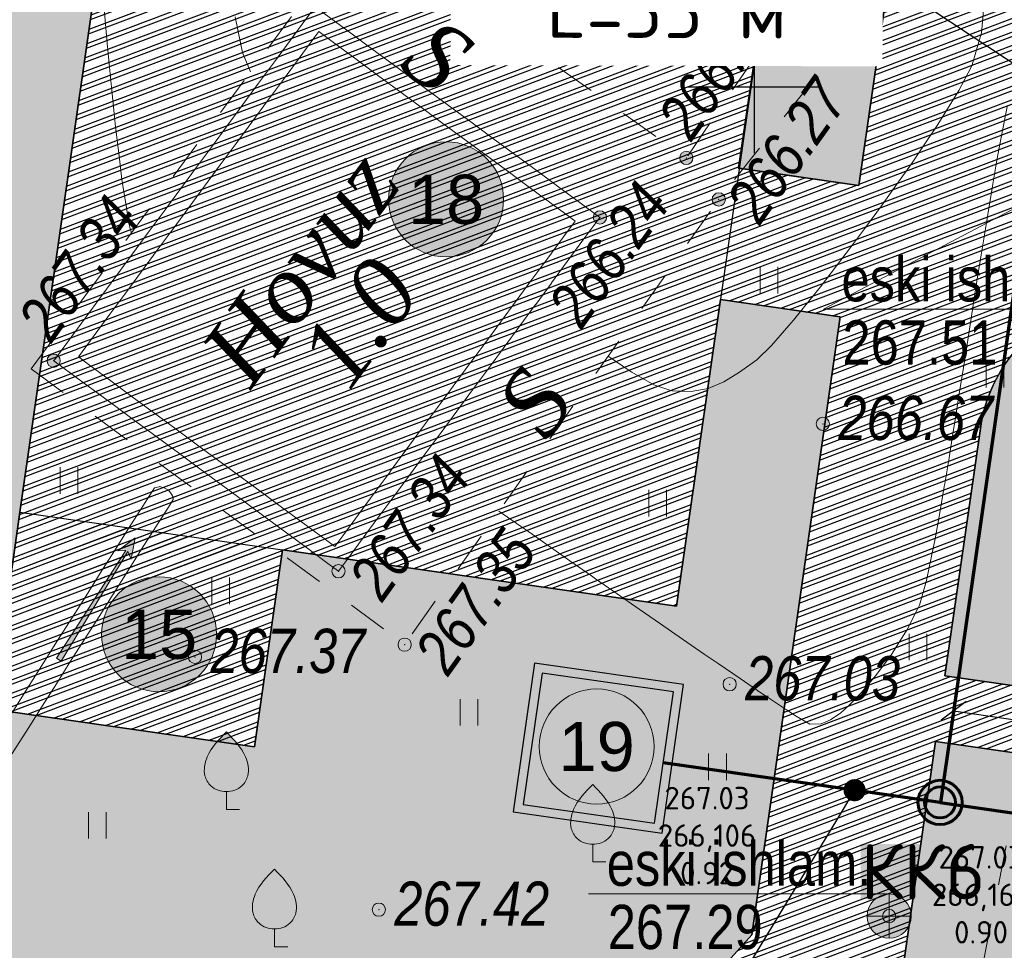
# Model space of a CAD drawing. Header units: inches. Extents: x -416310 to 1286511, y -34262 to 944600.
# Tile 19 of 84: x 90988 to 113256, y 132041 to 153083. Entities that reach past the tile are written whole.
import ezdxf
from ezdxf import colors
from ezdxf.entities.mleader import LeaderData, LeaderLine
from ezdxf.enums import TextEntityAlignment as Align
from ezdxf.math import Vec2, Vec3

# ---------------------------------------------------------------- set-up
doc = ezdxf.new("R2010")
doc.units = ezdxf.units.IN
doc.header["$MEASUREMENT"] = 0
for name, pattern in [('Auto_Street_NotBorder_Line_m1', [3, 1.5, -1.5]), ('Hydro_Coastline_Const_m1', [1, 1, 0]), ('Hydrotech_Dry_Grooves_m1', [1, 1, 0]), ('Relef_Horizontal_Basic_m1', [1, 1, 0])]:
    doc.linetypes.add(name, pattern=pattern)
doc.layers.get('Defpoints').update_dxf_attribs({"color": 4, "lineweight": 30})
for name, color, linetype in [('(001) Сетка', 92, 'Continuous'), ('DECOR_OBJCT_#####_B', 7, 'Continuous'), ('Номер пп.', 7, 'Continuous'), ('Штрих Железобетона', 7, 'Continuous'), ('Штрих Стекло', 7, 'Continuous')]:
    doc.layers.add(name, color=color, linetype=linetype)
for name, color, linetype, lineweight, true_color in [('AUTO#_ROADS_EXIST_L', 7, 'Continuous', 15, 0x000000), ('AUTO#_ROADS_MTRAL_T', 7, 'Continuous', 15, 0x000000), ('COMMN_OBJCT_WELL#_B', 7, 'Continuous', 15, 0x000000), ('GREEN_VGTAT_#####_B', 7, 'Continuous', 15, 0x000000), ('GREEN_VGTAT_SRVEY_B', 7, 'Continuous', 15, 0x000000), ('HYDRO_COAST_#####_T', 7, 'Continuous', 15, 0x000000)]:
    doc.layers.add(name, color=color, linetype=linetype, lineweight=lineweight, true_color=true_color)
for name, color, linetype, true_color in [('COMMN_OBJCT_WELL#_A', 7, 'Continuous', 0x000000), ('HYDRO_CHRTR_#####_B', 7, 'Continuous', 0x000000), ('HYDRO_COAST_#####_L', 7, 'Continuous', 0x000000), ('HYDRO_TECHN_CANAL_L', 7, 'Continuous', 0x000000), ('RELEF_HRZNT_BASIC_L', 7, 'Continuous', 0x000000), ('RELEF_POINT_PICKT_B', 7, 'Continuous', 0x000000), ('RELEF_POINT_PICKT_T', 7, 'Continuous', 0x000000)]:
    doc.layers.add(name, color=color, linetype=linetype, true_color=true_color)
for name, color, linetype, lineweight in [('devor', 7, 'Continuous', 40), ('К1', 104, 'бытовая канализация', 40), ('ПЛАНИРОВКА', 7, 'Continuous', 30), ('Экспликация', 7, 'Continuous', 30)]:
    doc.layers.add(name, color=color, linetype=linetype, lineweight=lineweight)
doc.styles.add('ARIAL', font='arial.ttf')
doc.styles.add('FAYZXON', font='GOTHICB.TTF')
doc.styles.add('GOST', font='isocpeur.ttf')
doc.styles.get("Standard").update_dxf_attribs({"font": 'arial.ttf'})
doc.styles.add('БМ-431 (Times New Roman К)', font='timesi.ttf', dxfattribs={"height": 1})
doc.styles.add('Д-431 (Arial Narrow К)', font='ARIALNI.TTF', dxfattribs={"height": 1})
doc.styles.add('Р-131 (Arial Narrow)', font='ARIALN.TTF', dxfattribs={"height": 1})
doc.styles.add('Юлия', font='times.ttf')
doc.linetypes.add('бытовая канализация', pattern='A,5,-0.5,["К1",Standard,S=0.7,R=0,X=0,Y=-0.35],-2', length=7.5)
doc.dimstyles.new('MAGENTA genplan dimension', dxfattribs={"dimtxt": 1000, "dimasz": 500, "dimexe": 200, "dimexo": 300, "dimgap": 100, "dimtad": 1, "dimdec": 1, "dimlfac": 0.001, "dimzin": 1, "dimtxsty": 'FAYZXON', "dimblk": 'OBLIQUE', "dimcen": 0, "dimclrd": 142, "dimclre": 142, "dimclrt": 6, "dimadec": 0, "dimazin": 0, "dimtfac": 1, "dimtdec": 1, "dimtmove": 0, "dimatfit": 3, "dimldrblk": 'OBLIQUE', "dimfxl": 0, "dimlwd": 30, "dimlwe": 30, "dimarcsym": 0})
pattern_1 = [(20.67471, (243342.12, 349651.24), (-100.88746, 267.34768), []), (20.67471, (243464.86, 349595.76), (-100.88746, 267.34768), [])]

# ---------------------------------------------------------------- blocks, each defined once
blk = doc.blocks.new('WellinspectSewerHH_m1')
at = {"layer": 'COMMN_OBJCT_WELL#_B', "linetype": 'Continuous', "lineweight": 13, "true_color": 0xfffffe}
blk.add_hatch(color=7, dxfattribs=at).paths.add_polyline_path([(-1, 0, 1), (1, 0, 1)])
at = {"layer": 'COMMN_OBJCT_WELL#_B', "color": 18, "linetype": 'Continuous', "lineweight": 13, "true_color": 0x000000}
for p, q in [((0, 1), (0, -1)), ((-1, 0), (1, 0))]:
    blk.add_line(p, q, dxfattribs=at)
blk.add_circle((0, 0), 1, dxfattribs=at)
blk = doc.blocks.new('*U14')
at = {"layer": 'COMMN_OBJCT_WELL#_A', "color": 18, "linetype": 'Continuous', "lineweight": 13, "true_color": 0x000000}
for points in [[(0, 0), (-6.796, 0.006)], [(-6.796, 0.006), (-1.491, 0.006)]]:
    blk.add_lwpolyline(points, dxfattribs=at)
at = {"layer": 'COMMN_OBJCT_WELL#_A', "color": 18, "linetype": 'Continuous', "lineweight": 13, "true_color": 0x000000, "style": 'Р-131 (Arial Narrow)'}
for tag, p in [('NOMER_KOLODSA', (-6.386, 0.185)), ('OTMETKA_LUKA', (-6.364, -1.245))]:
    blk.add_attdef(tag, p, '', height=1, dxfattribs=at)
blk = doc.blocks.new('*U23')
at = {"layer": 'COMMN_OBJCT_WELL#_A', "color": 18, "linetype": 'Continuous', "lineweight": 13, "true_color": 0x000000}
for points in [[(0, 0), (-5.073, -2.68)], [(-5.073, -2.68), (0.232, -2.68)]]:
    blk.add_lwpolyline(points, dxfattribs=at)
at = {"layer": 'COMMN_OBJCT_WELL#_A', "color": 18, "linetype": 'Continuous', "lineweight": 13, "true_color": 0x000000, "style": 'Р-131 (Arial Narrow)'}
for tag, p in [('NOMER_KOLODSA', (-4.664, -2.502)), ('OTMETKA_LUKA', (-4.641, -3.931))]:
    blk.add_attdef(tag, p, '', height=1, dxfattribs=at)
blk = doc.blocks.new('WaterDirectionFlow_m1')
at = {"layer": 'HYDRO_CHRTR_#####_B', "lineweight": 15, "true_color": 0x000000}
blk.add_hatch(color=18, dxfattribs=at).paths.add_polyline_path([(5.8, -0.05), (5.591, -0.349), (6.5, 0), (5.591, 0.349), (5.8, 0.05), (0, 0.125), (0, -0.125)])
at = {"layer": 'HYDRO_CHRTR_#####_B', "color": 18, "lineweight": 15, "true_color": 0x000000}
blk.add_lwpolyline([(0, -0.125), (5.8, -0.05), (5.591, -0.349), (6.5, 0), (5.591, 0.349), (5.8, 0.05), (0, 0.125), (0, -0.125)], dxfattribs=at)
blk = doc.blocks.new('GreenFruit_m1')
at = {"layer": 'GREEN_VGTAT_SRVEY_B', "linetype": 'Continuous', "lineweight": 13, "true_color": 0xfffffe}
h = blk.add_hatch(color=7, dxfattribs=at)
h.dxf.hatch_style = 1
edge = h.paths.add_edge_path()
edge.add_spline(control_points=[(-0.001, 0.8), (-0.001, 0.8), (0.258, 0.802), (0.696, 0.951), (1.074, 1.608), (0.88, 2.607), (0.338, 3.157), (-0.001, 3.5)], knot_values=[1.744095, 1.744095, 1.744095, 1.744095, 1.744164, 2.114608, 2.383255, 2.810464, 3.522822, 3.522822, 3.522822, 3.522822], degree=3, periodic=0)
edge.add_spline(control_points=[(-0.001, 3.5), (-0.34, 3.157), (-0.882, 2.607), (-1.075, 1.608), (-0.697, 0.951), (-0.259, 0.802), (-0.001, 0.8), (-0.001, 0.8)], knot_values=[1.744095, 1.744095, 1.744095, 1.744095, 2.456452, 2.883662, 3.152309, 3.522752, 3.522822, 3.522822, 3.522822, 3.522822], degree=3, periodic=0)
at = {"layer": 'GREEN_VGTAT_SRVEY_B', "color": 18, "linetype": 'Continuous', "lineweight": 13, "true_color": 0x000000, "flags": 128}
blk.add_lwpolyline([(0.6, 0), (0, 0), (0, 0.8)], dxfattribs=at)
at = {"layer": 'GREEN_VGTAT_SRVEY_B', "color": 18, "linetype": 'Continuous', "lineweight": 13, "true_color": 0x000000}
for points in [[(0, 0.8), (0, 0.8), (-0.259, 0.802), (-0.697, 0.951), (-1.075, 1.608), (-0.882, 2.607), (-0.34, 3.157), (-0.001, 3.5)], [(-0.001, 0.8), (-0.001, 0.8), (0.258, 0.802), (0.696, 0.951), (1.074, 1.608), (0.88, 2.607), (0.338, 3.157), (-0.001, 3.5)]]:
    blk.add_open_spline(points, degree=3, knots=[1.743859, 1.743859, 1.743859, 1.743859, 1.744164, 2.114608, 2.383255, 2.810464, 3.522822, 3.522822, 3.522822, 3.522822], dxfattribs=at)
blk = doc.blocks.new('GreenGrassMeadow_m1')
at = {"layer": 'GREEN_VGTAT_#####_B', "color": 18, "linetype": 'Continuous', "lineweight": 13, "true_color": 0x000000}
for p, q in [((-0.4, 0), (-0.4, 1.2)), ((0.4, 0), (0.4, 1.2))]:
    blk.add_line(p, q, dxfattribs=at)
blk = doc.blocks.new('PointHight_m1')
at = {"layer": 'RELEF_POINT_PICKT_B', "linetype": 'Continuous', "lineweight": 15, "true_color": 0x000000}
h = blk.add_hatch(color=18, dxfattribs=at)
edge = h.paths.add_edge_path()
edge.add_arc((0, 0), 0.3, 0, 360)
at = {"layer": 'RELEF_POINT_PICKT_B', "color": 18, "linetype": 'Continuous', "lineweight": 15, "true_color": 0x000000}
blk.add_circle((0, 0), 0.3, dxfattribs=at)
blk.add_point((0, 0), dxfattribs=at)
blk = doc.blocks.new('Setka')
at = {"layer": '(001) Сетка'}
for p, q in [((0, 1.5), (0, -1.5)), ((-1.5, 0), (1.5, 0))]:
    blk.add_line(p, q, dxfattribs=at)
blk = doc.blocks.new('55653')
at = {"layer": 'AUTO#_ROADS_EXIST_L', "color": 18, "linetype": 'Auto_Street_NotBorder_Line_m1', "lineweight": 15, "ltscale": 600, "true_color": 0x000000, "flags": 128}
for points in [[(-152092, 148889), (-144689, 158908), (-137278, 153655), (-131875, 161586), (-144059, 172507), (-143077, 173553), (-125912, 159142), (-125912, 159142)], [(-152092, 148889), (-143648, 142649), (-136544, 152717), (-130343, 160545), (-126270, 157359), (-130934, 133554), (-134958, 132062)]]:
    blk.add_lwpolyline(points, dxfattribs=at)
at = {"layer": 'HYDRO_COAST_#####_L', "linetype": 'Hydro_Coastline_Const_m1', "lineweight": 15, "ltscale": 600, "flags": 128}
blk.add_lwpolyline([(-151586, 149070), (-145674, 157071), (-139232, 152311), (-145144, 144310), (-151586, 149070)], dxfattribs=at)
at = {"layer": 'HYDRO_COAST_#####_L', "color": 3, "linetype": 'Hydro_Coastline_Const_m1', "lineweight": 15, "ltscale": 600, "true_color": 0x00ff00, "flags": 128}
blk.add_lwpolyline([(-151026, 149154), (-145590, 156512), (-139791, 152227), (-145228, 144870)], close=True, dxfattribs=at)
at = {"layer": 'HYDRO_TECHN_CANAL_L', "color": 3, "linetype": 'Hydrotech_Dry_Grooves_m1', "lineweight": 15, "ltscale": 600, "true_color": 0x00ff00, "flags": 128}
blk.add_lwpolyline([(-147802, 123314), (-149740, 125751), (-153148, 129339), (-154950, 132288), (-154901, 135146), (-153945, 138878), (-149307, 146199), (-149187, 146224), (-149086, 146199), (-148989, 146140), (-148935, 146076), (-148893, 145999), (-148885, 145931), (-153480, 138678), (-154402, 135079), (-154447, 132424), (-152749, 129645), (-149361, 126078), (-147424, 123641)], dxfattribs=at)
at = {"layer": 'RELEF_HRZNT_BASIC_L', "color": 34, "linetype": 'Relef_Horizontal_Basic_m1', "lineweight": 15, "ltscale": 600, "true_color": 0xa55200}
for points in [[(-150479, 157448), (-150339, 155855), (-150188, 154359), (-150031, 153074), (-149874, 152114), (-149827, 151954)], [(-147485, 156844), (-147315, 156042), (-147132, 155601)], [(-139042, 149176), (-138513, 148809), (-138009, 148523), (-137609, 148392), (-137167, 148375), (-136785, 148443), (-136430, 148590), (-136073, 148809), (-135682, 149093), (-135351, 149414), (-134856, 149984), (-134244, 150742), (-133563, 151627), (-132862, 152575), (-132188, 153524), (-131589, 154412), (-131114, 155178), (-130810, 155758), (-130604, 156482), (-130540, 157216)], [(-141516, 145671), (-140896, 145235), (-139331, 144141), (-137859, 143117), (-136559, 142220), (-135510, 141505), (-134794, 141031), (-134488, 140854), (-134232, 140861), (-134014, 140951), (-133784, 141110), (-133600, 141274), (-133324, 141561), (-132993, 141951), (-132639, 142424), (-132298, 142963), (-132003, 143546), (-131843, 144099), (-131650, 145042), (-131433, 146283), (-131198, 147730), (-130952, 149289), (-130705, 150870), (-130462, 152378), (-130232, 153723), (-130022, 154812)]]:
    blk.add_lwpolyline(points, dxfattribs=at)
at = {"layer": 'COMMN_OBJCT_WELL#_A', "color": 18, "true_color": 0x000000, "xscale": 1000, "yscale": 1000, "zscale": 1000}
for name, p, values in [('*U23', (-129105, 152913, -353246), {'NOMER_KOLODSA': 'eski ishlam.', 'OTMETKA_LUKA': '267.51'}), ('*U14', (-132691, 137012, -353246), {'NOMER_KOLODSA': 'eski ishlam.', 'OTMETKA_LUKA': '267.29'})]:
    blk.add_blockref(name, p, dxfattribs=at).add_auto_attribs(values)
at = {"layer": 'COMMN_OBJCT_WELL#_B', "color": 18, "true_color": 0x000000, "xscale": 500, "yscale": 500, "zscale": 500}
blk.add_blockref('WellinspectSewerHH_m1', (-132691, 136512, -353246), dxfattribs=at)
at = {"layer": 'DECOR_OBJCT_#####_B', "xscale": 1000, "yscale": 1000, "zscale": 1000}
blk.add_blockref('Setka', (-135744, 155259, 354), dxfattribs=at)
at = {"layer": 'GREEN_VGTAT_#####_B', "color": 18, "true_color": 0x000000, "xscale": 500, "yscale": 500, "zscale": 500}
for p in [(-137432, 155763, -353246), (-135411, 150592, -353246), (-130299, 148463, -353246), (-151236, 146063, -353246), (-137928, 145549, -353246), (-147809, 143566, -353246), (-132041, 142297, -353246), (-142194, 140818, -353246), (-136573, 139588, -353246), (-150598, 138263, -353246)]:
    blk.add_blockref('GreenGrassMeadow_m1', p, dxfattribs=at)
at = {"layer": 'GREEN_VGTAT_SRVEY_B', "color": 18, "true_color": 0x000000, "xscale": 500, "yscale": 500, "zscale": 500}
for p in [(-147680, 138926, -353246), (-139395, 137736, -353246), (-146593, 135821, -353246)]:
    blk.add_blockref('GreenFruit_m1', p, dxfattribs=at)
at = {"layer": 'HYDRO_CHRTR_#####_B', "color": 18, "true_color": 0x000000, "xscale": 500.0000000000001, "yscale": 500.0000000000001, "zscale": 500.0000000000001, "rotation": 57.95197821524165}
blk.add_blockref('WaterDirectionFlow_m1', (-151468, 142309, -353246), dxfattribs=at)
at = {"layer": 'RELEF_POINT_PICKT_B', "color": 18, "true_color": 0x000000, "xscale": 500, "yscale": 500, "zscale": 500}
for p in [(-138258, 156817, -86967), (-137278, 153655, -86962), (-136544, 152717, -86973), (-139232, 152311, -87006), (-151586, 149070, -85904), (-134190, 147642, -86581), (-145144, 144310, -85909), (-143648, 142649, -85895), (-148390, 142374, -85872), (-136298, 141755, -86213), (-144232, 136658, -85828), (-132691, 136512, -85958)]:
    blk.add_blockref('PointHight_m1', p, dxfattribs=at)
at = {"layer": 'AUTO#_ROADS_MTRAL_T', "color": 18, "true_color": 0x000000, "style": 'БМ-431 (Times New Roman К)'}
for rotation, p in [(323.5393, (-143359, 155361)), (54.792, (-140096, 147683))]:
    blk.add_text('S', height=1500, rotation=rotation, dxfattribs=at).set_placement(p, align=Align.CENTER)
at = {"layer": 'HYDRO_COAST_#####_T', "color": 18, "true_color": 0x000000, "style": 'БМ-431 (Times New Roman К)'}
for s, p in [('Hovuz', (-145992, 151173)), ('1.0', (-144672, 149930))]:
    blk.add_text(s, height=1500, rotation=53.5393, dxfattribs=at).set_placement(p, align=Align.MIDDLE)
at = {"layer": 'RELEF_POINT_PICKT_T', "color": 18, "true_color": 0x000000, "style": 'Д-431 (Arial Narrow К)'}
for s, p in [('266.28', (-137572, 154297)), ('266.27', (-136025, 152402)), ('266.24', (-140051, 150052)), ('267.34', (-152044, 149737)), ('267.34', (-144560, 143882)), ('267.35', (-143072, 142205))]:
    blk.add_text(s, height=1000, rotation=54.406, dxfattribs=at).set_placement(p, align=Align.MIDDLE_LEFT)
for s, p in [('266.67', (-133840, 147777)), ('267.37', (-148040, 142509)), ('267.03', (-135948, 141890)), ('267.42', (-143882, 136793))]:
    blk.add_text(s, height=1000, dxfattribs=at).set_placement(p, align=Align.MIDDLE_LEFT)
blk = doc.blocks.new('toplos')
at = {"layer": 'Штрих Железобетона'}
h = blk.add_hatch(color=1, dxfattribs=at)
h.dxf.hatch_style = 1
h.paths.add_polyline_path([(-84258, 135777), (-81289, 135352), (-80863, 138321), (-83832, 138747)])
blk.add_lwpolyline([(-84258, 135777), (-81289, 135352), (-80863, 138321), (-83832, 138747)], close=True)
blk = doc.blocks.new('нум1')
at = {"layer": 'Номер пп.', "ltscale": 100, "true_color": 0xffffff}
h = blk.add_hatch(color=7, dxfattribs=at)
edge = h.paths.add_edge_path()
edge.add_arc((0, 0), 3.515, 0, 360)
at = {"layer": 'Номер пп.', "color": 18, "lineweight": 15, "true_color": 0x000000}
blk.add_circle((0, 0), 3.515, dxfattribs=at)
at = {"layer": 'Номер пп.', "color": 0, "ltscale": 100, "style": 'Юлия'}
blk.add_attdef('ЦИФРА', text='', height=4, dxfattribs=at).set_placement((0, 0), align=Align.MIDDLE_CENTER)
blk = doc.blocks.new('A$C8d347227')
blk.add_lwpolyline([(8245, -14760), (4879, -14278), (4397, -17643), (7762, -18126)], close=True)
blk.add_lwpolyline([(8019, -14930), (5049, -14504), (4623, -17474), (7593, -17899), (8019, -14930)])
blk.add_blockref('toplos', (88881, -153251))
at = {"layer": 'Экспликация', "color": 18, "ltscale": 0.5, "true_color": 0x000000}
ref = blk.add_blockref('нум1', (6284, -16165), dxfattribs=dict(at, xscale=369.9594313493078, yscale=369.9594313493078, zscale=369.9594313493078, rotation=0.05054835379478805))
ref.add_attrib('ЦИФРА', '19', dxfattribs={"layer": 'ПЛАНИРОВКА', "color": 18, "ltscale": 100, "true_color": 0x000000, "height": 1109.9, "rotation": 0.0505, "style": 'ARIAL'}).set_placement((6284, -16165), align=Align.MIDDLE_CENTER)
blk = doc.blocks.new('Канализационный колодец')
h = blk.add_hatch(color=256)
h.set_gradient(color1=(153, 0, 0), color2=(153, 0, 0), tint=1)
h.paths.add_polyline_path([(-500, 0, 1), (500, 0, 1)])
h.paths.add_polyline_path([(350, 0, -1), (-350, 0, -1)], flags=16)
at = {"lineweight": 60}
for radius in [500, 350]:
    blk.add_circle((0, 0), radius, dxfattribs=at)
blk = doc.blocks.new('_Dot')
at = {"color": 0, "linetype": 'ByBlock', "lineweight": -2}
blk.add_line((-0.5, 0), (-1, 0), dxfattribs=at)
at = {"color": 0, "linetype": 'ByBlock', "const_width": 0.5}
blk.add_lwpolyline([(-0.25, 0, 1), (0.25, 0, 1)], format="xyb", close=True, dxfattribs=at)
blk = doc.blocks.new('_Oblique')
at = {"color": 0, "linetype": 'ByBlock', "lineweight": -2}
blk.add_line((-0.5, -0.5), (0.5, 0.5), dxfattribs=at)
blk = doc.blocks.new('*D168')
at = {"layer": 'Defpoints', "color": 0, "transparency": 16777216}
for p in [(117048, 136746), (111813, 135383), (116751, 134674)]:
    blk.add_point(p, dxfattribs=at)
at = {"layer": 'devor', "color": 142, "lineweight": 30, "transparency": 16777216}
for p, q in [((111856, 135679), (112139, 137652)), ((112110, 137455), (117048, 136746)), ((116793, 134971), (117076, 136944))]:
    blk.add_line(p, q, dxfattribs=at)
at = {"layer": 'devor', "color": 142, "lineweight": 30, "transparency": 16777216, "xscale": 500, "yscale": 500, "zscale": 500}
for p, rotation in [((112110, 137455), 171.8382701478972), ((117048, 136746), 351.8382701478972)]:
    blk.add_blockref('_Oblique', p, dxfattribs=dict(at, rotation=rotation))
at = {"layer": 'devor', "color": 6, "transparency": 16777216, "insert": (114678, 137789), "char_height": 1000, "attachment_point": 5, "rotation": 351.8383, "style": 'FAYZXON'}
blk.add_mtext('5,0', dxfattribs=at)

msp = doc.modelspace()

# ---------------------------------------------------------------- hatches: boundary and pattern name
at = {"layer": 'Штрих Железобетона', "true_color": 0x969696}
h = msp.add_hatch(dxfattribs=at)
h.set_pattern_fill('ANSI33', color=252, scale=100, angle=49.68473873)
h.set_pattern_definition([(94.68474, (243342.1, -3697.8), (-632.8786, -51.8624), []), (94.68474, (243632.6, -3355.43), (-632.8786, -51.8624), [317.5, -158.75])])
h.paths.add_polyline_path([(219726.7522, 150330.807), (211529.5591, 157870.6175), (208830.5591, 157752.6175), (207075.5591, 157175.6175), (203463.5591, 153141.6175), (191779.5591, 139723.6175), (183637.5591, 130540.6175), (171212.5591, 116269.6175), (157295.5591, 100588.6175), (140749.5591, 81506.6175), (124845.7974, 63964.093), (125043.5591, 63211.6175), (120034.1209, 57835.065), (110270.994, 66931.5595), (107951.5591, 69226.6175), (97686.5591, 78559.6175), (80048.5591, 94536.6175), (52939.5591, 118573.6175), (48881.9647, 122249.2167), (47097.616, 122928.6015), (41489.6623, 117960.5956), (36469.6365, 123051.1849), (59157.5591, 145424.6175), (80952.5591, 168643.6175), (99264.5591, 188150.6175), (120003.5591, 210673.6175), (131251.5591, 222756.6175), (133139.4069, 228816.5456), (132475.065, 231845.9707), (150627.1986, 229675.4977), (149362.6111, 225950.2987), (152290.5591, 220690.6175), (167284.5591, 206772.6175), (215675.5591, 161886.6175), (223692.3005, 154846.4072)])
h.paths.add_polyline_path([(119804.5591, 66001.6175), (121117.5591, 66248.6175), (137816.5591, 84927.6175), (154876.5591, 104590.6175), (166715.5591, 118096.6175), (179953.5591, 133071.6175), (187343.5591, 141567.6175), (200379.5591, 156555.6175), (203698.5591, 160463.6175), (204310.1718, 162200.1597), (204296.5591, 164030.6175), (163664.5591, 201497.6175), (148503.5591, 215808.6175), (144959.2842, 219671.5143), (143828.011, 220534.9435), (140869.474, 220658.1505), (136554.5591, 219263.6175), (126303.5591, 208135.6175), (104005.5591, 184028.6175), (86585.5591, 165468.6175), (64731.5591, 142170.6175), (54470.9689, 131510.8251), (54095.8361, 130073.5887), (54721.059, 127449.07), (56095.5591, 124044.6175), (82895.5591, 98997.6175), (111337.5591, 74191.6175), (112202.5591, 73419.6175)], flags=16)
at = {"layer": 'Штрих Железобетона', "true_color": 0x90ca77}
h = msp.add_hatch(color=73, dxfattribs=at)
h.dxf.hatch_style = 1
h.paths.add_polyline_path([(165213.5333, 155330.0325), (181302.5339, 154010.7941), (186479.4946, 159701.0426), (182100.9958, 163684.5798), (186913.3471, 168952.3592), (168751.1363, 185544.3482), (164014.7033, 180359.6717), (164339.1059, 182621.5714), (168239.995, 186851.9855), (195738.8813, 161730.5271), (191953.1567, 157586.5316), (194347.5447, 155426.6597), (176403.4838, 135005.69), (176320.1425, 134913.2056), (164062.1032, 141379.8508), (164236.4413, 143492.0481), (164318.7802, 144489.627), (164544.3919, 147223.0323), (173680.2439, 146729.4823), (173574.8206, 144778.046), (182327.2266, 144305.2111), (182687.1774, 150968.0761), (173934.7714, 151440.911), (173823.2439, 149376.4823), (169970.5591, 149584.6175), (164762.5368, 149865.9727)])
edge = h.paths.add_edge_path(flags=17)
edge.add_line((128766.6232, 125475.3074), (127731.678, 118259.1458))
edge.add_line((127731.678, 118259.1458), (126444.8453, 118443.7039))
edge.add_line((126444.8453, 118443.7039), (125520.635, 111999.6419))
edge.add_line((125520.635, 111999.6419), (125020.9057, 108515.2764))
edge.add_line((125020.9057, 108515.2764), (111021.7879, 121094.0871))
edge.add_arc((113372.6043, 123701.6888), 3510.8297, 171.93263841, 227.96457134, ccw=False)
edge.add_line((109896.5187, 124194.389), (111699.0683, 136762.6771))
edge.add_line((111699.0683, 136762.6771), (114170.9009, 136408.1657))
edge.add_line((114170.9009, 136408.1657), (113957.9492, 134923.3588))
edge.add_line((113957.9492, 134923.3588), (115244.7819, 134738.8007))
edge.add_line((115244.7819, 134738.8007), (114030.9573, 126275.4013))
edge.add_line((114030.9573, 126275.4013), (121504.4854, 125203.5444))
edge.add_line((121504.4854, 125203.5444), (121689.0436, 126490.3771))
edge.add_line((121689.0436, 126490.3771), (128766.6232, 125475.3074))
edge = h.paths.add_edge_path()
edge.add_line((114383.8526, 137892.9726), (111912.02, 138247.484))
edge.add_line((111912.02, 138247.484), (112714.138, 143840.2567))
edge.add_arc((116178.6874, 143343.3695), 3500, 81.83827018, 171.83827018, ccw=False)
edge.add_line((116675.5747, 146807.9189), (123255.3732, 145864.2412))
edge.add_line((123255.3732, 145864.2412), (122673.3052, 141805.769))
edge.add_line((122673.3052, 141805.769), (116387.6226, 142707.2645))
edge.add_line((116387.6226, 142707.2645), (115883.6369, 139193.2214))
edge.add_line((115883.6369, 139193.2214), (114596.8043, 139377.7796))
edge.add_line((114596.8043, 139377.7796), (114383.8526, 137892.9726))
h.paths.add_polyline_path([(131520.7983, 144678.8102), (130938.7304, 140620.3379), (124653.0478, 141521.8334), (125235.1157, 145580.3057)])
h.paths.add_polyline_path([(146525.6856, 139698.1518), (150348.6218, 139149.8645), (149113.5021, 130537.9844), (142293.3668, 131516.1313), (137985.3158, 132133.994), (138709.3515, 137182.3375), (137323.5317, 137381.0924), (138019.1739, 142231.4617), (142255.823, 141623.8395), (142071.2648, 140337.0068)])
edge = h.paths.add_edge_path()
edge.add_line((113167.3094, 173122.5128), (119310.1349, 172241.506))
edge.add_line((119310.1349, 172241.506), (119097.1832, 170756.6991))
edge.add_line((119097.1832, 170756.6991), (120384.0159, 170572.1409))
edge.add_line((120384.0159, 170572.1409), (119340.5526, 163296.587))
edge.add_line((119340.5526, 163296.587), (124388.8962, 162572.5513))
edge.add_line((124388.8962, 162572.5513), (124204.338, 161285.7187))
edge.add_line((124204.338, 161285.7187), (125441.6771, 161108.2589))
edge.add_line((125441.6771, 161108.2589), (124618.2639, 155367.0055))
edge.add_line((124618.2639, 155367.0055), (121235.9982, 155852.0916))
edge.add_line((121235.9982, 155852.0916), (118615.6502, 158242.2006))
edge.add_line((118615.6502, 158242.2006), (110790.4497, 165379.8334))
edge.add_arc((113149.1098, 167965.7031), 3500, 137.05487217, 227.63098815, ccw=False)
edge.add_line((110587.087, 170350.2448), (113167.3094, 173122.5128))
h.paths.add_polyline_path([(136693.5001, 189902.5115), (135769.2898, 183458.4494), (137056.1225, 183273.8913), (136063.7676, 176354.6911), (134895.7195, 176522.2131), (135080.2776, 177809.0457), (130625.8569, 178447.9008), (130441.2988, 177161.0681), (121512.6598, 178441.6176), (121022.8709, 175026.5617), (119736.0383, 175211.1198), (119523.0866, 173726.3129), (114411.5909, 174459.4059), (122331.2774, 182968.5536), (126568.974, 179024.4183)], flags=17)
h.paths.add_polyline_path([(127421.4197, 160824.3233), (126598.0065, 155083.0699), (132883.6891, 154181.5745), (133891.6604, 161209.6605), (128843.3169, 161933.6963), (128658.7588, 160646.8636)])
h.paths.add_polyline_path([(148822.9586, 156138.5331), (155532.0932, 155176.3059), (154568.9511, 148343.8369), (155861.3382, 148158.4822), (157047.7328, 156435.9074), (157743.6217, 161287.9971), (148241.5997, 162650.7814), (147522.7098, 157638.3174), (149007.5168, 157425.3657)])
edge = h.paths.add_edge_path()
edge.add_line((102739.5473, 123155.4234), (89917.8001, 108884.2211))
edge.add_line((89917.8001, 108884.2211), (84588.5591, 108552.6175))
edge.add_line((84588.5591, 108552.6175), (81442.5293, 105073.165))
edge.add_line((81442.5293, 105073.165), (117991.7267, 72026.338))
edge.add_line((117991.7267, 72026.338), (119492.1312, 71363.5249))
edge.add_line((119492.1312, 71363.5249), (172788.9797, 131088.6714))
edge.add_line((172788.9797, 131088.6714), (163984.3922, 135756.0845))
edge.add_line((163984.3922, 135756.0845), (152181.1118, 137290.1684))
edge.add_line((152181.1118, 137290.1684), (151691.5962, 133875.911))
edge.add_line((151691.5962, 133875.911), (154409.2369, 133485.1646))
edge.add_line((154409.2369, 133485.1646), (154704.6659, 135540.4516))
edge.add_line((154704.6659, 135540.4516), (157133.4537, 135191.3352))
edge.add_line((157133.4537, 135191.3352), (156400.0407, 130089.012))
edge.add_line((156400.0407, 130089.012), (153971.2529, 130438.1284))
edge.add_line((153971.2529, 130438.1284), (154266.9583, 132495.3379))
edge.add_line((154266.9583, 132495.3379), (151549.4604, 132885.0827))
edge.add_line((151549.4604, 132885.0827), (150957.4495, 128758.1761))
edge.add_line((150957.4495, 128758.1761), (142939.4922, 129908.1152))
edge.add_line((142939.4922, 129908.1152), (142428.4081, 126344.5786))
edge.add_line((142428.4081, 126344.5786), (143913.215, 126131.6269))
edge.add_line((143913.215, 126131.6269), (143728.6569, 124844.7942))
edge.add_line((143728.6569, 124844.7942), (150261.8073, 123907.8068))
edge.add_line((150261.8073, 123907.8068), (148089.7002, 108762.7763))
edge.add_line((148089.7002, 108762.7763), (142546.421, 109557.7959))
edge.add_line((142546.421, 109557.7959), (142361.8629, 108270.9632))
edge.add_line((142361.8629, 108270.9632), (137907.4421, 108909.8183))
edge.add_line((137907.4421, 108909.8183), (138034.4614, 109765.232))
edge.add_line((138034.4614, 109765.232), (127442.8387, 111284.2874))
edge.add_line((127442.8387, 111284.2874), (126810.7183, 106907.0527))
edge.add_line((126810.7183, 106907.0527), (133733.7873, 100686.3781))
edge.add_line((133733.7873, 100686.3781), (131060.5022, 97710.8871))
edge.add_line((131060.5022, 97710.8871), (125713.5764, 91760.2245))
edge.add_line((125713.5764, 91760.2245), (116787.4048, 99780.7728))
edge.add_line((116787.4048, 99780.7728), (119794.4318, 103127.3318))
edge.add_arc((117191.0169, 105466.6118), 3500, 318.05894504, 408.06236728)
edge.add_line((119530.1414, 108070.1664), (105120.8648, 121015.9644))
edge.add_line((105120.8648, 121015.9644), (102739.5473, 123155.4234))
edge = h.paths.add_edge_path()
edge.add_line((102322.777, 165882.4931), (109811.8958, 159051.4119))
edge.add_arc((107453.2356, 156465.5422), 3500, 4.33721997, 47.63098815, ccw=False)
edge.add_line((110943.2124, 156730.2349), (110611.4836, 153832.9659))
edge.add_line((110611.4836, 153832.9659), (109968.4439, 149334.4984))
edge.add_line((109968.4439, 149334.4984), (107259.2474, 149722.1545))
edge.add_line((107259.2474, 149722.1545), (108250.7711, 156651.5759))
edge.add_line((108250.7711, 156651.5759), (93402.011, 158776.2695))
edge.add_line((93402.011, 158776.2695), (90994.0248, 141947.6747))
edge.add_line((90994.0248, 141947.6747), (90356.6167, 137493.0467))
edge.add_line((90356.6167, 137493.0467), (96296.1208, 136643.1693))
edge.add_line((96296.1208, 136643.1693), (96933.5289, 141097.7973))
edge.add_line((96933.5289, 141097.7973), (105842.7849, 139822.9811))
edge.add_line((105842.7849, 139822.9811), (106834.3086, 146752.4025))
edge.add_line((106834.3086, 146752.4025), (109543.4636, 146364.7523))
edge.add_line((109543.4636, 146364.7523), (107544.1799, 132393.5479))
edge.add_line((107544.1799, 132393.5479), (91318.7859, 114333.9281))
edge.add_line((91318.7859, 114333.9281), (92492.117, 113245.8422))
edge.add_line((92492.117, 113245.8422), (89614.9581, 110043.4302))
edge.add_line((89614.9581, 110043.4302), (88574.4722, 109987.8548))
edge.add_line((88574.4722, 109987.8548), (84523.3909, 109771.4747))
edge.add_line((84523.3909, 109771.4747), (79891.9959, 113839.2894))
edge.add_line((79891.9959, 113839.2894), (76248.608, 109746.0271))
edge.add_line((76248.608, 109746.0271), (59461.5933, 124828.0681))
edge.add_line((59461.5933, 124828.0681), (95997.9828, 164884.005))
edge.add_line((95997.9828, 164884.005), (98214.4425, 162862.2963))
edge.add_line((98214.4425, 162862.2963), (99798.1144, 164598.5231))
edge.add_line((99798.1144, 164598.5231), (100536.9343, 163924.6202))
edge.add_line((100536.9343, 163924.6202), (102322.777, 165882.4931))
edge = h.paths.add_edge_path()
edge.add_line((159168.4455, 171222.5894), (161154.1951, 185068.2404))
edge.add_line((161154.1951, 185068.2404), (165286.7581, 189549.899))
edge.add_line((165286.7581, 189549.899), (139833.0917, 212802.9578))
edge.add_line((139833.0917, 212802.9578), (102945.2734, 172535.6866))
edge.add_line((102945.2734, 172535.6866), (103032.4483, 172456.1715))
edge.add_arc((105391.1084, 175042.0413), 3500, 227.63098815, 317.05487217)
edge.add_line((107953.1312, 172657.4996), (119769.2546, 185353.0953))
edge.add_line((119769.2546, 185353.0953), (117480.1441, 187483.6303))
edge.add_line((117480.1441, 187483.6303), (134078.7014, 205317.6159))
edge.add_line((134078.7014, 205317.6159), (136455.9052, 203145.9343))
edge.add_line((136455.9052, 203145.9343), (137568.7825, 204364.1314))
edge.add_line((137568.7825, 204364.1314), (135686.1143, 206084.0327))
edge.add_line((135686.1143, 206084.0327), (140498.4656, 211351.8121))
edge.add_line((140498.4656, 211351.8121), (158660.6764, 194759.8231))
edge.add_line((158660.6764, 194759.8231), (153848.3251, 189492.0436))
edge.add_line((153848.3251, 189492.0436), (151965.6569, 191211.9449))
edge.add_line((151965.6569, 191211.9449), (150852.7796, 189993.7479))
edge.add_line((150852.7796, 189993.7479), (149138.8315, 188117.5963))
edge.add_line((149138.8315, 188117.5963), (152828.4019, 187588.4365))
edge.add_line((152828.4019, 187588.4365), (153012.9601, 188875.2691))
edge.add_line((153012.9601, 188875.2691), (157467.3808, 188236.4141))
edge.add_line((157467.3808, 188236.4141), (163303.7351, 187399.3615))
edge.add_line((163303.7351, 187399.3615), (162234.1793, 186239.4556))
edge.add_line((162234.1793, 186239.4556), (159262.5652, 186665.6458))
edge.add_line((159262.5652, 186665.6458), (157090.4581, 171520.6153))
edge.add_line((157090.4581, 171520.6153), (159168.4455, 171222.5894))
h.paths.add_polyline_path([(158983.8873, 169935.7567), (150570.7238, 171142.3765), (150755.2819, 172429.2091), (143410.437, 173482.6101), (142714.7948, 168632.2409), (143704.6661, 168490.2731), (143188.4447, 164890.9159), (157956.5818, 162772.863)])
h.paths.add_polyline_path([(136878.7477, 125827.2113), (137574.3898, 130677.5806), (141454.6853, 130121.0669), (140943.6012, 126557.5303), (139458.7943, 126770.482), (139274.2362, 125483.6493)], flags=17)
h.paths.add_polyline_path([(114077.0288, 153343.021), (113707.9125, 150769.3557), (116704.749, 150339.548), (117091.5725, 152910.3571)])
at = {"layer": 'Штрих Стекло'}
h = msp.add_hatch(dxfattribs=at)
h.set_pattern_fill('ANSI32', color=253, scale=30, angle=-24.32528621)
h.set_pattern_definition(pattern_1)
edge = h.paths.add_edge_path()
edge.add_line((111770.555, 157808.9744), (117190.7069, 153569.1994))
edge.add_line((117190.7069, 153569.1994), (117091.5725, 152910.3571))
edge.add_line((117091.5725, 152910.3571), (114077.0288, 153343.021))
edge.add_line((114077.0288, 153343.021), (113707.9125, 150769.3557))
edge.add_line((113707.9125, 150769.3557), (116704.749, 150339.548))
edge.add_line((116704.749, 150339.548), (116178.6874, 146843.3695))
edge.add_arc((116178.6874, 143343.3695), 3500, 90, 171.83827018)
edge.add_line((112714.138, 143840.2567), (111912.02, 138247.484))
edge.add_line((111912.02, 138247.484), (114383.8526, 137892.9726))
edge.add_line((114383.8526, 137892.9726), (114170.9009, 136408.1657))
edge.add_line((114170.9009, 136408.1657), (111699.0683, 136762.6771))
edge.add_line((111699.0683, 136762.6771), (110485.2437, 128299.2777))
edge.add_line((110485.2437, 128299.2777), (110261.2467, 126737.4575))
edge.add_line((110261.2467, 126737.4575), (105120.8648, 121015.9644))
edge.add_line((105120.8648, 121015.9644), (102739.5473, 123155.4234))
edge.add_line((102739.5473, 123155.4234), (89917.8001, 108884.2211))
edge.add_line((89917.8001, 108884.2211), (84588.5591, 108552.6175))
edge.add_line((84588.5591, 108552.6175), (84523.7638, 109771.4945))
edge.add_line((84523.7638, 109771.4945), (89614.9581, 110043.4302))
edge.add_line((89614.9581, 110043.4302), (92492.117, 113245.8422))
edge.add_line((92492.117, 113245.8422), (91318.7803, 114333.9218))
edge.add_line((91318.7803, 114333.9218), (107544.1799, 132393.5479))
edge.add_line((107544.1799, 132393.5479), (109543.4636, 146364.7523))
edge.add_line((109543.4636, 146364.7523), (106834.3086, 146752.4025))
edge.add_line((106834.3086, 146752.4025), (106338.5468, 143287.6918))
edge.add_line((106338.5468, 143287.6918), (105842.7849, 139822.9811))
edge.add_line((105842.7849, 139822.9811), (96933.5289, 141097.7973))
edge.add_line((96933.5289, 141097.7973), (96296.1208, 136643.1693))
edge.add_line((96296.1208, 136643.1693), (90356.6167, 137493.0467))
edge.add_line((90356.6167, 137493.0467), (90994.0248, 141947.6747))
edge.add_line((90994.0248, 141947.6747), (93402.011, 158776.2695))
edge.add_line((93402.011, 158776.2695), (108250.7711, 156651.5759))
edge.add_line((108250.7711, 156651.5759), (107238.1212, 149725.1774))
edge.add_line((107238.1212, 149725.1774), (109968.4439, 149334.4984))
edge.add_line((109968.4439, 149334.4984), (110612.3181, 153834.0193))
edge.add_line((110612.3181, 153834.0193), (110943.2124, 156730.2349))
edge.add_line((110943.2124, 156730.2349), (111770.555, 157808.9744))
edge = h.paths.add_edge_path()
edge.add_arc((164473.719, 158906.6824), 3500, 171.83827018, 261.83827017, ccw=False)
edge.add_line((161009.1695, 159403.5697), (164339.1059, 182621.5714))
edge.add_line((164339.1059, 182621.5714), (172080.4085, 191016.8153))
edge.add_arc((173550.7269, 189661.0263), 2000, 47.32066949, 137.32066949, ccw=False)
edge.add_line((174906.5159, 191131.3447), (169025.2423, 196554.5008))
edge.add_arc((167669.4533, 195084.1824), 2000, -42.67933051, 47.32066949, ccw=False)
edge.add_line((169139.7717, 193728.3934), (163303.7351, 187399.3615))
edge.add_line((163303.7351, 187399.3615), (157467.3808, 188236.4141))
edge.add_line((157467.3808, 188236.4141), (157282.8227, 186949.5814))
edge.add_line((157282.8227, 186949.5814), (162234.1793, 186239.4556))
edge.add_line((162234.1793, 186239.4556), (161154.1951, 185068.2404))
edge.add_line((161154.1951, 185068.2404), (159168.4455, 171222.5894))
edge.add_line((159168.4455, 171222.5894), (155209.7026, 171790.3541))
edge.add_line((155209.7026, 171790.3541), (155025.1445, 170503.5214))
edge.add_line((155025.1445, 170503.5214), (158983.8873, 169935.7567))
edge.add_line((158983.8873, 169935.7567), (157956.5818, 162772.863))
edge.add_line((157956.5818, 162772.863), (143188.4447, 164890.9159))
edge.add_line((143188.4447, 164890.9159), (142975.493, 163406.109))
edge.add_line((142975.493, 163406.109), (146756.8013, 162863.7921))
edge.add_line((146756.8013, 162863.7921), (146037.9029, 157851.2691))
edge.add_line((146037.9029, 157851.2691), (147522.7098, 157638.3174))
edge.add_line((147522.7098, 157638.3174), (148241.5997, 162650.7814))
edge.add_line((148241.5997, 162650.7814), (157743.6302, 161288.056))
edge.add_line((157743.6302, 161288.056), (157047.7328, 156435.9074))
edge.add_line((157047.7328, 156435.9074), (163976.8317, 155442.1329))

# ---------------------------------------------------------------- next in the draw order: block references
msp.add_blockref('55653', (243342.1189, -3697.8051))

# ---------------------------------------------------------------- next in the draw order: hatches: boundary and pattern name
h = msp.add_hatch(dxfattribs=at)
h.set_pattern_fill('ANSI32', color=253, scale=30, angle=-24.32528621)
h.set_pattern_definition(pattern_1)
h.paths.add_polyline_path([(90994.0248, 141947.6747), (96933.5289, 141097.7973), (96296.1208, 136643.1693), (90356.6167, 137493.0467)])

# ---------------------------------------------------------------- next in the draw order: linework, layer by layer
for points in [[(102322.777, 165882.4931), (109811.8958, 159051.4119, -0.1911842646), (110943.2124, 156730.2349), (110611.4836, 153832.9659), (109968.4439, 149334.4984), (107259.2474, 149722.1545), (108250.7711, 156651.5759), (93402.011, 158776.2695), (90994.0248, 141947.6747), (90356.6167, 137493.0467), (96296.1208, 136643.1693), (96933.5289, 141097.7973), (105842.7849, 139822.9811), (106834.3086, 146752.4025), (109543.4636, 146364.7523), (107544.1799, 132393.5479), (91318.7859, 114333.9281), (92492.117, 113245.8422), (89614.9581, 110043.4302)], [(117190.7069, 153569.1994), (117091.5725, 152910.3571), (114077.0288, 153343.021), (113707.9125, 150769.3557), (116704.749, 150339.548), (116178.6874, 146843.3695, 0.3730805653), (112714.138, 143840.2567), (111912.02, 138247.484), (114383.8526, 137892.9726), (114170.9009, 136408.1657), (111699.0683, 136762.6771), (110485.2437, 128299.2777), (110261.2467, 126737.4575), (105120.8648, 121015.9644), (102739.5473, 123155.4234), (89917.8001, 108884.2211)], [(114383.8526, 137892.9726), (111912.02, 138247.484), (112714.138, 143840.2567, -0.4142135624), (116675.5747, 146807.9189), (123255.3732, 145864.2412), (122673.3052, 141805.769), (116387.6226, 142707.2645), (115883.6369, 139193.2214), (114596.8043, 139377.7796), (114383.8526, 137892.9726)], [(128766.6232, 125475.3074), (127731.678, 118259.1458), (126444.8453, 118443.7039), (125520.635, 111999.6419), (125020.9057, 108515.2764), (111021.7879, 121094.0871, -0.2494760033), (109896.5187, 124194.389), (111699.0683, 136762.6771), (114170.9009, 136408.1657), (113957.9492, 134923.3588), (115244.7819, 134738.8007), (114030.9573, 126275.4013), (121504.4854, 125203.5444), (121689.0436, 126490.3771), (128766.6232, 125475.3074)]]:
    msp.add_lwpolyline(points, format="xyb")
for points in [[(91318.7803, 114333.9218), (107544.1799, 132393.5479), (109543.4636, 146364.7523), (106834.3086, 146752.4025), (106338.5468, 143287.6918), (105842.7849, 139822.9811), (96933.5289, 141097.7973), (96296.1208, 136643.1693), (90356.6167, 137493.0467), (90994.0248, 141947.6747), (93402.011, 158776.2695)], [(108250.7711, 156651.5759), (107238.1212, 149725.1774), (109968.4439, 149334.4984), (110612.3181, 153834.0193)]]:
    msp.add_lwpolyline(points)
for points in [[(93402.011, 158776.2695), (108250.7711, 156651.5759), (105842.7849, 139822.9811), (96933.5289, 141097.7973), (96296.1208, 136643.1693), (90356.6167, 137493.0467), (90994.0248, 141947.6747)], [(90994.0248, 141947.6747), (96933.5289, 141097.7973), (96296.1208, 136643.1693), (90356.6167, 137493.0467)]]:
    msp.add_lwpolyline(points, close=True)
at = {"layer": 'К1', "color": 14, "lineweight": 70, "ltscale": 1250}
for points in [[(116975.0421, 171374.3152), (111813.0812, 135382.5116)], [(111801.5276, 135384.1687), (105541.3229, 136282.0101)], [(111801.5276, 135384.1687), (116750.884, 134674.3297)]]:
    msp.add_lwpolyline(points, dxfattribs=at)

# ---------------------------------------------------------------- next in the draw order: block references
for name, p in [('A$C8d347227', (97752.5059, 152814.228)), ('Канализационный колодец', (111801.5276, 135384.1687))]:
    msp.add_blockref(name, p)
at = {"layer": 'Экспликация', "color": 18, "ltscale": 0.5, "true_color": 0x000000}
ref = msp.add_blockref('нум1', (100631.6159, 149020.7617), dxfattribs=dict(at, xscale=369.9594313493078, yscale=369.9594313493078, zscale=369.9594313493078, rotation=0.05054835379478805))
ref.add_attrib('ЦИФРА', '18', dxfattribs={"layer": 'ПЛАНИРОВКА', "color": 18, "ltscale": 100, "true_color": 0x000000, "height": 1109.87829, "rotation": 0.05054835, "style": 'ARIAL'}).set_placement((100631.6159, 149020.7617), align=Align.MIDDLE_CENTER)
ref = msp.add_blockref('нум1', (94139.8397, 139186.2219), dxfattribs=dict(at, xscale=369.9594313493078, yscale=369.9594313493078, zscale=369.9594313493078, rotation=0.05054835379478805))
ref.add_attrib('ЦИФРА', '15', dxfattribs={"layer": 'ПЛАНИРОВКА', "color": 18, "ltscale": 100, "true_color": 0x000000, "height": 1109.87829, "rotation": 0.05054835, "style": 'ARIAL'}).set_placement((94139.8397, 139186.2219), align=Align.MIDDLE_CENTER)

# ---------------------------------------------------------------- next in the draw order: texts
at = {"layer": 'Defpoints', "color": 4, "ltscale": 1500, "char_height": 508.063589, "width": 1831.704652, "attachment_point": 5, "style": 'GOST'}
for s, insert in [('\\pt5542.56731;267.03\\P266,106\\P0.92', (106532.9209, 134635.2675)), ('\\pt5542.56731;267.03\\P266,162\\P0.90', (112729.9473, 133295.6889))]:
    msp.add_mtext(s, dxfattribs=dict(at, insert=insert))

# ---------------------------------------------------------------- next in the draw order: dimensions: what is measured, and where the dimension line sits
at = {"layer": 'devor'}
dim = msp.add_aligned_dim(p1=(111813.0812, 135382.5116), p2=(116750.884, 134674.3297), distance=2093.2085, dimstyle='MAGENTA genplan dimension', dxfattribs=at)
dim.commit()
dim.dimension.update_dxf_attribs({"geometry": '*D168', "text_midpoint": (114677.843, 137788.5598)})

# ---------------------------------------------------------------- next in the draw order: leaders
at = {"lineweight": 40}
ml = msp.add_multileader_mtext('Standard', dxfattribs=at)
ml.set_content('К1 %%C160х9,1\\PL=35 м', color=256, style='GOST')
ml.set_leader_properties()
ml.set_arrow_properties(name='DOT')
ml.build(insert=Vec2(0, 0))
ml.multileader.update_dxf_attribs({"text_left_attachment_type": 6, "text_right_attachment_type": 6, "dogleg_length": 0.001, "arrow_head_size": 500, "scale": 500})
ctx = ml.context
ctx.base_point, ctx.scale, ctx.char_height, ctx.arrow_head_size, ctx.landing_gap_size, ctx.plane_origin, ctx.plane_x_axis, ctx.plane_y_axis = Vec3(101403.4092, 154512.6736, 353246.4), 500, 1250, 500, 0, Vec3(65232.7557, 114624.4062, 353246.4), Vec3(0.9999954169, -0.0030275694), Vec3(0.0030275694, 0.9999954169)
ctx.left_attachment, ctx.right_attachment, ctx.text_align_type = 6, 6, 1
notes = []
notes.append((ctx, [(1, (1, 1, 0), (109841.3706, 154487.1269, 353246.4), (-0.9999954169, 0.0030275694), 0.5, [(1, [(114144.1112, 151635.6324, 353246.4)], 0, [])])]))
ctx.mtext.insert, ctx.mtext.text_direction, ctx.mtext.rotation, ctx.mtext.alignment, ctx.mtext.flow_direction = Vec3(105626.6812, 155999.8941, 353246.4), Vec3(0.9999954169, -0.0030275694), 6.2801577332, 2, 5
ctx.mtext.has_bg_fill, ctx.mtext.bg_color, ctx.mtext.bg_scale_factor, ctx.mtext.bg_transparency, ctx.mtext.use_window_bg_color = 1, -1027028792, 1.5, 0, 1
ml = msp.add_multileader_mtext('Standard', dxfattribs=at)
ml.set_content('К1 %%C160х9,1\\PL=7 м', color=256, style='GOST')
ml.set_leader_properties()
ml.set_arrow_properties(name='DOT')
ml.build(insert=Vec2(0, 0))
ml.multileader.update_dxf_attribs({"text_left_attachment_type": 6, "text_right_attachment_type": 6, "dogleg_length": 0.001, "arrow_head_size": 500, "scale": 500})
ctx = ml.context
ctx.base_point, ctx.scale, ctx.char_height, ctx.arrow_head_size, ctx.landing_gap_size, ctx.plane_origin, ctx.plane_x_axis, ctx.plane_y_axis = Vec3(97769.3793, 129653.4273, 706492.8), 500, 1250, 500, 0, Vec3(61598.7257, 89765.1599, 706492.8), Vec3(0.9999954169, -0.0030275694), Vec3(0.0030275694, 0.9999954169)
ctx.left_attachment, ctx.right_attachment, ctx.text_align_type = 6, 6, 1
notes.append((ctx, [(1, (1, 1, 0), (106207.3406, 129627.8806, 706492.8), (-0.9999954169, 0.0030275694), 0.5, [(1, [(109869.7213, 135661.2292, 706492.8)], 0, [])])]))
ctx.mtext.insert, ctx.mtext.text_direction, ctx.mtext.rotation, ctx.mtext.alignment, ctx.mtext.flow_direction = Vec3(101992.6513, 131140.6478, 706492.8), Vec3(0.9999954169, -0.0030275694), 6.2801577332, 2, 5
ctx.mtext.has_bg_fill, ctx.mtext.bg_color, ctx.mtext.bg_scale_factor, ctx.mtext.bg_transparency, ctx.mtext.use_window_bg_color = 1, -1027028792, 1.5, 0, 1
for ctx, leaders in notes:
    for number, flags, end, landing, length, lines in leaders:
        leader = LeaderData()
        leader.index, (leader.has_last_leader_line, leader.has_dogleg_vector, leader.attachment_direction) = number, flags
        leader.last_leader_point, leader.dogleg_vector, leader.dogleg_length = Vec3(end), Vec3(landing), length
        for number, points, colour, breaks in lines:
            line = LeaderLine()
            line.index, line.vertices, line.color, line.breaks = number, Vec3.list(points), colors.encode_raw_color(colour), breaks
            leader.lines.append(line)
        ctx.leaders.append(leader)

# ---------------------------------------------------------------- next in the draw order: texts
at = {"lineweight": 30, "ltscale": 0.2, "insert": (110007.2278, 134445.3527), "char_height": 1250, "attachment_point": 1, "style": 'GOST', "bg_fill": 1, "box_fill_scale": 1, "bg_fill_color": 4, "bg_fill_transparency": 0}
msp.add_mtext_dynamic_manual_height_columns('КК6', width=2115.170499, gutter_width=22437.8617, heights=[0], dxfattribs=at)

doc.saveas('drawing.dxf')
